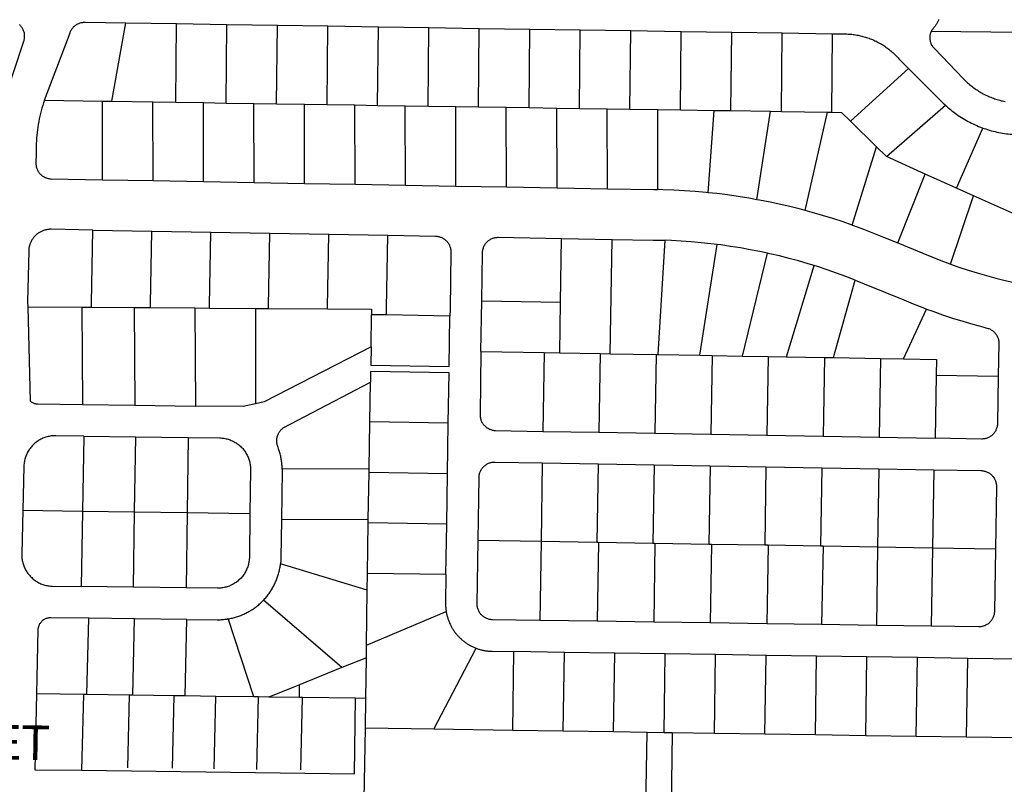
# Model space of a CAD drawing. Header units: feet. Extents: x 1348695 to 1391571, y 443146 to 661817.
# Tile 35 of 58: x 1369851 to 1371411, y 646790 to 648002. Entities that reach past the tile are written whole.
import ezdxf
from ezdxf.enums import TextEntityAlignment as Align

# ---------------------------------------------------------------- set-up
doc = ezdxf.new("R2010")
doc.units = ezdxf.units.FT
doc.header["$MEASUREMENT"] = 0
doc.layers.add('eatpar', color=32, linetype='Continuous')
doc.layers.add('MOT-PHASE 2', color=5, linetype='Continuous')
doc.styles.add('Slanted-Normal', font='font31.shx', dxfattribs={"height": 0.14})

msp = doc.modelspace()

# ---------------------------------------------------------------- linework, layer by layer
at = {"layer": 'eatpar'}
for p, q in [((1369996.5, 647872.375), (1370018.875, 647996.75)), ((1370018.875, 647996.75), (1370098.875, 647995.5)), ((1370097.75, 647870.8125), (1370098.875, 647995.5)), ((1370098.875, 647995.5), (1370178.875, 647994.25)), ((1370177.625, 647869.625), (1370178.875, 647994.25)), ((1370178.875, 647994.25), (1370258.875, 647993)), ((1370257.625, 647868.375), (1370258.875, 647993)), ((1370258.875, 647993), (1370338.875, 647991.75)), ((1370337.625, 647867.1875), (1370338.875, 647991.75)), ((1370338.875, 647991.75), (1370418.875, 647990.5)), ((1370417.625, 647865.9375), (1370418.875, 647990.5)), ((1370418.875, 647990.5), (1370498.875, 647989.25)), ((1370497.625, 647864.75), (1370498.875, 647989.25)), ((1370498.875, 647989.25), (1370578.875, 647988)), ((1370577.625, 647863.5625), (1370578.875, 647988)), ((1370578.875, 647988), (1370658.875, 647986.75)), ((1370657.625, 647862.3125), (1370658.875, 647986.75)), ((1370658.875, 647986.75), (1370738.875, 647985.5)), ((1370737.625, 647861.125), (1370738.875, 647985.5)), ((1370738.875, 647985.5), (1370818.875, 647984.3125)), ((1370817.625, 647859.875), (1370818.875, 647984.3125)), ((1370818.875, 647984.3125), (1370898.875, 647983.0625)), ((1370897.625, 647858.6875), (1370898.875, 647983.0625)), ((1370898.875, 647983.0625), (1370978.875, 647981.875)), ((1370977.625, 647857.5), (1370978.875, 647981.875)), ((1370978.875, 647981.875), (1371058.875, 647980.625)), ((1371057.625, 647856.25), (1371058.875, 647980.625)), ((1371058.875, 647980.625), (1371138.75, 647979.4375)), ((1371137.625, 647855.0625), (1371138.75, 647979.4375)), ((1371436.625, 647981.4375), (1371294.875, 647982.875)), ((1371166.875, 647840.8125), (1371259.125, 647924.1875)), ((1369889.625, 647874), (1369981.5, 647872.625)), ((1369981.5, 647872.625), (1369996.5, 647872.375)), ((1369981.875, 647748), (1369981.5, 647872.625)), ((1369996.5, 647872.375), (1370061.625, 647871.375)), ((1370061.625, 647871.375), (1370097.75, 647870.8125)), ((1370061.875, 647746.5625), (1370061.625, 647871.375)), ((1370097.75, 647870.8125), (1370141.625, 647870.1875)), ((1370141.625, 647870.1875), (1370177.625, 647869.625)), ((1370141.875, 647745.125), (1370141.625, 647870.1875)), ((1370177.625, 647869.625), (1370221.625, 647868.9375)), ((1370221.625, 647868.9375), (1370257.625, 647868.375)), ((1370221.875, 647743.6875), (1370221.625, 647868.9375)), ((1370257.625, 647868.375), (1370301.625, 647867.75)), ((1370301.625, 647867.75), (1370337.625, 647867.1875)), ((1370301.875, 647742.25), (1370301.625, 647867.75)), ((1370337.625, 647867.1875), (1370381.625, 647866.5)), ((1370381.625, 647866.5), (1370417.625, 647865.9375)), ((1370381.875, 647740.8125), (1370381.625, 647866.5)), ((1370417.625, 647865.9375), (1370461.625, 647865.3125)), ((1371224, 647784.875), (1371317.625, 647866)), ((1370461.625, 647865.3125), (1370497.625, 647864.75)), ((1370461.875, 647739.375), (1370461.625, 647865.3125)), ((1370497.625, 647864.75), (1370541.625, 647864.125)), ((1370541.625, 647864.125), (1370577.625, 647863.5625)), ((1370541.875, 647737.9375), (1370541.625, 647864.125)), ((1370577.625, 647863.5625), (1370621.625, 647862.875)), ((1370621.625, 647862.875), (1370657.625, 647862.3125)), ((1370621.875, 647736.5), (1370621.625, 647862.875)), ((1370657.625, 647862.3125), (1370701.625, 647861.6875)), ((1370701.625, 647861.6875), (1370737.625, 647861.125)), ((1370702, 647735.0625), (1370701.625, 647861.6875)), ((1370737.625, 647861.125), (1370781.625, 647860.4375)), ((1370781.625, 647860.4375), (1370817.625, 647859.875)), ((1370782, 647733.625), (1370781.625, 647860.4375)), ((1370817.625, 647859.875), (1370861.625, 647859.25)), ((1370861.625, 647859.25), (1370897.625, 647858.6875)), ((1370862, 647732.3125), (1370861.625, 647859.25)), ((1370897.625, 647858.6875), (1370951, 647857.875)), ((1370941.625, 647727.375), (1370951, 647857.875)), ((1370951, 647857.875), (1370977.625, 647857.5)), ((1370977.625, 647857.5), (1371040.25, 647856.5)), ((1371018.875, 647716.375), (1371040.25, 647856.5)), ((1371040.25, 647856.5), (1371057.625, 647856.25)), ((1371057.625, 647856.25), (1371130.75, 647855.1875)), ((1371095, 647699.3125), (1371130.75, 647855.1875)), ((1371130.75, 647855.1875), (1371137.625, 647855.0625)), ((1371208.25, 647800.3125), (1371166.875, 647840.8125)), ((1371335.125, 647734.75), (1371377, 647829.9375)), ((1371169.5, 647676.1875), (1371208.25, 647800.3125)), ((1371224, 647784.875), (1371208.25, 647800.3125)), ((1371285.625, 647757.0625), (1371224, 647784.875)), ((1371242, 647647.75), (1371285.625, 647757.0625)), ((1371335.125, 647734.75), (1371285.625, 647757.0625)), ((1369981.875, 647748), (1370061.875, 647746.5625)), ((1370061.875, 647746.5625), (1370141.875, 647745.125)), ((1370141.875, 647745.125), (1370221.875, 647743.6875)), ((1370221.875, 647743.6875), (1370301.875, 647742.25)), ((1370301.875, 647742.25), (1370381.875, 647740.8125)), ((1370381.875, 647740.8125), (1370461.875, 647739.375)), ((1370461.875, 647739.375), (1370541.875, 647737.9375)), ((1370541.875, 647737.9375), (1370621.875, 647736.5)), ((1370621.875, 647736.5), (1370702, 647735.0625)), ((1370702, 647735.0625), (1370782, 647733.625)), ((1371362.25, 647722.5), (1371335.125, 647734.75)), ((1371325.625, 647614.3125), (1371362.25, 647722.5)), ((1369966.375, 647668.25), (1370059.875, 647666.5625)), ((1370059.875, 647666.5625), (1370153.375, 647664.875)), ((1370153.375, 647664.875), (1370246.75, 647663.25)), ((1370246.75, 647663.25), (1370340.25, 647661.5625)), ((1370340.25, 647661.5625), (1370433.75, 647659.875)), ((1370707.75, 647553.6875), (1370709.25, 647654.9375)), ((1370709.25, 647654.9375), (1370789.25, 647653.5)), ((1370786.125, 647472.25), (1370789.25, 647653.5)), ((1370862.125, 647470.9375), (1370873.25, 647651.9375)), ((1370928.25, 647469.75), (1370955.75, 647645.3125)), ((1370995.75, 647468.5625), (1371035.5, 647631.4375)), ((1371065.75, 647467.3125), (1371109.25, 647611.9375)), ((1371140.25, 647466), (1371174.25, 647589)), ((1370581.5, 647475.875), (1370582.75, 647555.875)), ((1370582.75, 647555.875), (1370707.75, 647553.6875)), ((1370706.5, 647473.6875), (1370707.75, 647553.6875)), ((1369863.25, 647546.625), (1369948.75, 647546)), ((1369948.75, 647546), (1369964.375, 647545.875)), ((1369948.75, 647546), (1369950.25, 647391.5625)), ((1369964.375, 647545.875), (1370032, 647545.375)), ((1370032, 647545.375), (1370058, 647545.1875)), ((1370032, 647545.375), (1370033.125, 647390.5)), ((1370058, 647545.1875), (1370128.25, 647544.6875)), ((1370128.25, 647544.6875), (1370151.5, 647544.5)), ((1370128.25, 647544.6875), (1370129.125, 647389.25)), ((1370151.5, 647544.5), (1370224.375, 647543.9375)), ((1370224.375, 647543.9375), (1370224.125, 647392.625)), ((1370224.375, 647543.9375), (1370245, 647543.8125)), ((1370245, 647543.8125), (1370338.5, 647543.125)), ((1371251.125, 647464.0625), (1371287.625, 647543.0625)), ((1370407.25, 647483.25), (1370408, 647533.9375)), ((1370431.875, 647533.5625), (1370408, 647533.9375)), ((1370532.375, 647531.9375), (1370431.875, 647533.5625)), ((1370581.5, 647475.875), (1370681.5, 647474.125)), ((1370681.5, 647474.125), (1370679.5, 647349.125)), ((1370681.5, 647474.125), (1370706.5, 647473.6875)), ((1370706.5, 647473.6875), (1370770.375, 647472.5625)), ((1370770.375, 647472.5625), (1370768.25, 647347.625)), ((1370770.375, 647472.5625), (1370786.125, 647472.25)), ((1370786.125, 647472.25), (1370859.125, 647471)), ((1370859.125, 647471), (1370857.125, 647346.0625)), ((1370859.125, 647471), (1370862.125, 647470.9375)), ((1370862.125, 647470.9375), (1370928.25, 647469.75)), ((1370928.25, 647469.75), (1370948, 647469.375)), ((1370948, 647469.375), (1370946, 647344.5)), ((1370948, 647469.375), (1370995.75, 647468.5625)), ((1370995.75, 647468.5625), (1371036.75, 647467.8125)), ((1371036.75, 647467.8125), (1371034.75, 647342.9375)), ((1371036.75, 647467.8125), (1371065.75, 647467.3125)), ((1371065.75, 647467.3125), (1371125.625, 647466.25)), ((1371125.625, 647466.25), (1371123.625, 647341.3125)), ((1371125.625, 647466.25), (1371140.25, 647466)), ((1371140.25, 647466), (1371214.375, 647464.6875)), ((1371214.375, 647464.6875), (1371212.375, 647339.75)), ((1371214.375, 647464.6875), (1371251.125, 647464.0625)), ((1371302.875, 647438.1875), (1371301.25, 647338.1875)), ((1371302.875, 647438.1875), (1371401.25, 647436.4375)), ((1370405.375, 647363.9375), (1370406.375, 647427.125)), ((1369950.25, 647391.5625), (1370033.125, 647390.5)), ((1370033.125, 647390.5), (1370129.125, 647389.25)), ((1370404.25, 647289.5625), (1370405.375, 647363.9375)), ((1370529.75, 647361.9375), (1370405.375, 647363.9375)), ((1370528.5, 647281.9375), (1370529.75, 647361.9375)), ((1369952.375, 647341.5625), (1369950.25, 647222.6875)), ((1369952.375, 647341.5625), (1370033.875, 647340.5)), ((1370033.875, 647340.5), (1370032, 647221.5)), ((1370033.875, 647340.5), (1370117.375, 647339.375)), ((1370117.375, 647339.375), (1370115.75, 647220.3125)), ((1370679.5, 647349.125), (1370768.25, 647347.625)), ((1370768.25, 647347.625), (1370857.125, 647346.0625)), ((1370857.125, 647346.0625), (1370946, 647344.5)), ((1370946, 647344.5), (1371034.75, 647342.9375)), ((1371034.75, 647342.9375), (1371123.625, 647341.3125)), ((1371123.625, 647341.3125), (1371212.375, 647339.75)), ((1371212.375, 647339.75), (1371301.25, 647338.1875)), ((1370404.25, 647289.5625), (1370266.375, 647289.0625)), ((1370404.125, 647283.9375), (1370404.25, 647289.5625)), ((1370678.625, 647299.1875), (1370676.625, 647174.25)), ((1370678.625, 647299.1875), (1370767.25, 647297.625)), ((1370767.25, 647297.625), (1370765.25, 647172.8125)), ((1370767.25, 647297.625), (1370855.875, 647296.0625)), ((1370855.875, 647296.0625), (1370853.875, 647171.375)), ((1370855.875, 647296.0625), (1370944.5, 647294.5)), ((1370944.5, 647294.5), (1370942.5, 647169.9375)), ((1370944.5, 647294.5), (1371033.125, 647292.9375)), ((1371033.125, 647292.9375), (1371031.125, 647168.5)), ((1371033.125, 647292.9375), (1371121.75, 647291.375)), ((1371121.75, 647291.375), (1371119.75, 647167.0625)), ((1371121.75, 647291.375), (1371211.75, 647289.75)), ((1371211.75, 647289.75), (1371209.75, 647165.625)), ((1371211.75, 647289.75), (1371299, 647288.1875)), ((1371299, 647288.1875), (1371297, 647164.1875)), ((1370403, 647209.5625), (1370404.125, 647283.9375)), ((1370528.5, 647281.9375), (1370404.125, 647283.9375)), ((1370527.25, 647201.9375), (1370528.5, 647281.9375)), ((1369855.375, 647224), (1369950.25, 647222.6875)), ((1369950.25, 647222.6875), (1369948.125, 647103)), ((1369950.25, 647222.6875), (1370032, 647221.5)), ((1370032, 647221.5), (1370030.125, 647102.0625)), ((1370032, 647221.5), (1370115.75, 647220.3125)), ((1370115.75, 647220.3125), (1370114.125, 647101.0625)), ((1370115.75, 647220.3125), (1370215.375, 647218.9375)), ((1370403, 647209.5625), (1370265.25, 647208.75)), ((1370401.75, 647124), (1370402.875, 647203.9375)), ((1370402.875, 647203.9375), (1370403, 647209.5625)), ((1370527.25, 647201.9375), (1370402.875, 647203.9375)), ((1370526, 647121.9375), (1370527.25, 647201.9375)), ((1370676.625, 647174.25), (1370576.875, 647175.875)), ((1370676.625, 647174.25), (1370674.625, 647049.3125)), ((1370765.25, 647172.8125), (1370676.625, 647174.25)), ((1370767.625, 647172.75), (1370765.25, 647172.8125)), ((1370767.625, 647172.75), (1370765.5, 647047.9375)), ((1370853.875, 647171.375), (1370767.625, 647172.75)), ((1370857.25, 647171.3125), (1370853.875, 647171.375)), ((1370857.25, 647171.3125), (1370855.25, 647046.625)), ((1370942.5, 647169.9375), (1370857.25, 647171.3125)), ((1370947, 647169.875), (1370942.5, 647169.9375)), ((1370947, 647169.875), (1370944.875, 647045.3125)), ((1371031.125, 647168.5), (1370947, 647169.875)), ((1371036.625, 647168.4375), (1371031.125, 647168.5)), ((1371036.625, 647168.4375), (1371034.625, 647044)), ((1371119.75, 647167.0625), (1371036.625, 647168.4375)), ((1371123.5, 647167), (1371119.75, 647167.0625)), ((1371123.5, 647167), (1371121.375, 647042.75)), ((1371209.75, 647165.625), (1371123.5, 647167)), ((1371209.75, 647165.625), (1371208.25, 647041.4375)), ((1371297, 647164.1875), (1371209.75, 647165.625)), ((1371297, 647164.1875), (1371295, 647040.1875)), ((1371396.75, 647162.5625), (1371297, 647164.1875)), ((1370401.375, 647097.25), (1370263.875, 647138.875)), ((1370401.375, 647097.25), (1370401.75, 647124)), ((1370526, 647121.9375), (1370401.75, 647124)), ((1370030.125, 647102.0625), (1369948.125, 647103)), ((1370114.125, 647101.0625), (1370030.125, 647102.0625)), ((1370400.125, 647010.3125), (1370401.375, 647097.25)), ((1370361.125, 646974.5625), (1370236.875, 647081.4375)), ((1370400.125, 647010.3125), (1370526.375, 647063.5625)), ((1369957, 646931.9375), (1369959.875, 647052.875)), ((1370032.625, 647052), (1369959.875, 647052.875)), ((1370029.75, 646930.875), (1370032.625, 647052)), ((1370115.625, 647051.0625), (1370032.625, 647052)), ((1370112.75, 646929.6875), (1370115.625, 647051.0625)), ((1370221.625, 646928.125), (1370180.625, 647052.375)), ((1370765.5, 647047.9375), (1370674.625, 647049.3125)), ((1370855.25, 647046.625), (1370765.5, 647047.9375)), ((1370944.875, 647045.3125), (1370855.25, 647046.625)), ((1371034.625, 647044), (1370944.875, 647045.3125)), ((1371121.375, 647042.75), (1371034.625, 647044)), ((1371208.25, 647041.4375), (1371121.375, 647042.75)), ((1371295, 647040.1875), (1371208.25, 647041.4375)), ((1370399.875, 646989.8125), (1370400.125, 647010.3125)), ((1370507, 646876.8125), (1370573.625, 647005.375)), ((1370631.875, 646874.9375), (1370633.625, 646999.9375)), ((1370713.625, 646998.75), (1370633.625, 646999.9375)), ((1370711.75, 646873.75), (1370713.625, 646998.75)), ((1370793.5, 646997.5625), (1370713.625, 646998.75)), ((1370791.625, 646872.5625), (1370793.5, 646997.5625)), ((1370873.5, 646996.375), (1370793.5, 646997.5625)), ((1370871.625, 646871.375), (1370873.5, 646996.375)), ((1370953.375, 646995.1875), (1370873.5, 646996.375)), ((1370951.5, 646870.1875), (1370953.375, 646995.1875)), ((1371033.25, 646994), (1370953.375, 646995.1875)), ((1371031.375, 646869), (1371033.25, 646994)), ((1371113.25, 646992.8125), (1371033.25, 646994)), ((1371111.375, 646867.8125), (1371113.25, 646992.8125)), ((1371193.125, 646991.625), (1371113.25, 646992.8125)), ((1370399.875, 646989.8125), (1370361.125, 646974.5625)), ((1370398.875, 646925.6875), (1370399.875, 646989.8125)), ((1371191.25, 646866.625), (1371193.125, 646991.625)), ((1371273, 646990.4375), (1371193.125, 646991.625)), ((1371271.25, 646865.4375), (1371273, 646990.4375)), ((1371353, 646989.25), (1371273, 646990.4375)), ((1371351.125, 646864.25), (1371353, 646989.25)), ((1371432.875, 646988.0625), (1371353, 646989.25)), ((1370361.125, 646974.5625), (1370293.75, 646947.3125)), ((1370293.75, 646947.3125), (1370245.5, 646927.8125)), ((1370293.75, 646927.125), (1370293.75, 646947.3125)), ((1369952, 646932), (1369877.25, 646933.0625)), ((1369949.125, 646811.75), (1369952, 646932)), ((1369957, 646931.9375), (1369952, 646932)), ((1370024.75, 646930.9375), (1369957, 646931.9375)), ((1370022, 646815.8125), (1370024.75, 646930.9375)), ((1370029.75, 646930.875), (1370024.75, 646930.9375)), ((1370095.5, 646929.9375), (1370029.75, 646930.875)), ((1370092.75, 646814.9375), (1370095.5, 646929.9375)), ((1370112.75, 646929.6875), (1370095.5, 646929.9375)), ((1370161.375, 646929), (1370112.75, 646929.6875)), ((1370158.625, 646814.125), (1370161.375, 646929)), ((1370221.625, 646928.125), (1370161.375, 646929)), ((1370229, 646928), (1370221.625, 646928.125)), ((1370226.25, 646813.3125), (1370229, 646928)), ((1370245.5, 646927.8125), (1370229, 646928)), ((1370293.75, 646927.125), (1370245.5, 646927.8125)), ((1370298.75, 646927.0625), (1370293.75, 646927.125)), ((1370296.125, 646812.4375), (1370298.75, 646927.0625)), ((1370382.875, 646925.875), (1370298.75, 646927.0625)), ((1370398.875, 646925.6875), (1370382.875, 646925.875)), ((1370398.25, 646878.4375), (1370398.875, 646925.6875)), ((1370396.625, 646766.125), (1370398.25, 646878.4375)), ((1370507, 646876.8125), (1370398.25, 646878.4375)), ((1370631.875, 646874.9375), (1370507, 646876.8125)), ((1370711.75, 646873.75), (1370631.875, 646874.9375)), ((1370791.625, 646872.5625), (1370711.75, 646873.75)), ((1370844.625, 646871.75), (1370791.625, 646872.5625)), ((1370839.75, 646519.125), (1370844.625, 646871.75)), ((1370871.625, 646871.375), (1370844.625, 646871.75)), ((1370884.625, 646871.1875), (1370871.625, 646871.375)), ((1370951.5, 646870.1875), (1370884.625, 646871.1875)), ((1371031.375, 646869), (1370951.5, 646870.1875)), ((1371111.375, 646867.8125), (1371031.375, 646869)), ((1371191.25, 646866.625), (1371111.375, 646867.8125)), ((1371271.25, 646865.4375), (1371191.25, 646866.625)), ((1371351.125, 646864.25), (1371271.25, 646865.4375)), ((1371431, 646863.0625), (1371351.125, 646864.25))]:
    msp.add_line(p, q, dxfattribs=at)
for points in [[(1369826, 647873.25), (1369857.125, 647967.5625), (1369857.5, 647968.8125), (1369857.75, 647970.0625), (1369858, 647971.375), (1369858.25, 647972.625), (1369858.375, 647973.9375), (1369858.375, 647975.25), (1369858.375, 647976.5625), (1369858.25, 647977.875), (1369858.125, 647979.1875), (1369857.875, 647980.4375), (1369857.5, 647981.75), (1369857.125, 647983), (1369856.75, 647984.25), (1369856.25, 647985.4375), (1369855.75, 647986.625), (1369855.125, 647987.8125), (1369854.375, 647988.875), (1369853.625, 647990), (1369852.875, 647991), (1369852, 647992), (1369851.125, 647993), (1369850.125, 647993.875)], [(1369889.625, 647874), (1369930.25, 647980.8125), (1369930.625, 647982.0625), (1369931.25, 647983.25), (1369931.75, 647984.4375), (1369932.375, 647985.5625), (1369933.125, 647986.6875), (1369933.875, 647987.75), (1369934.75, 647988.8125), (1369935.5, 647989.75), (1369936.5, 647990.6875), (1369937.375, 647991.5625), (1369938.5, 647992.4375), (1369939.5, 647993.1875), (1369940.625, 647993.9375), (1369941.75, 647994.5625), (1369942.875, 647995.1875), (1369944, 647995.75), (1369945.25, 647996.25), (1369946.5, 647996.625), (1369947.75, 647997), (1369949, 647997.25), (1369950.375, 647997.5), (1369951.625, 647997.625), (1369953, 647997.75), (1369954.25, 647997.75), (1370018.875, 647996.75)], [(1371307.25, 648002.125), (1371306.75, 648001.0625), (1371306.25, 647999.9375), (1371305.625, 647998.875), (1371305, 647997.8125), (1371304.5, 647996.8125), (1371303.875, 647995.75), (1371303.25, 647994.75), (1371302.5, 647993.6875), (1371301.875, 647992.6875), (1371301.125, 647991.6875), (1371300.5, 647990.75), (1371299.75, 647989.75), (1371299, 647988.8125), (1371298.25, 647987.875), (1371297.5, 647986.9375), (1371296.625, 647986.0625), (1371296, 647985.0625), (1371295.375, 647984), (1371294.875, 647982.875)], [(1371138.75, 647979.4375), (1371158.875, 647979.125), (1371161.125, 647979.125), (1371163.125, 647979), (1371165.125, 647978.875), (1371167.125, 647978.75), (1371169.125, 647978.5625), (1371171.125, 647978.3125), (1371173.125, 647978.0625), (1371175.125, 647977.75), (1371177.125, 647977.4375), (1371179.125, 647977.0625), (1371181, 647976.6875), (1371183, 647976.25), (1371185, 647975.75), (1371186.875, 647975.25), (1371188.875, 647974.75), (1371190.75, 647974.1875), (1371192.625, 647973.5625), (1371194.625, 647972.9375), (1371196.5, 647972.25), (1371198.375, 647971.5625), (1371200.25, 647970.8125), (1371202.125, 647970.0625), (1371203.875, 647969.25), (1371205.75, 647968.375), (1371207.5, 647967.5625), (1371209.375, 647966.625), (1371211.125, 647965.6875), (1371212.875, 647964.75), (1371214.625, 647963.75), (1371216.375, 647962.75), (1371218.125, 647961.6875), (1371219.75, 647960.625), (1371221.5, 647959.5), (1371223.125, 647958.375), (1371224.75, 647957.1875), (1371226.375, 647956), (1371228, 647954.8125), (1371229.5, 647953.5625), (1371231, 647952.25), (1371232.625, 647950.9375), (1371234.125, 647949.625), (1371235.625, 647948.25), (1371237, 647946.875), (1371238.5, 647945.5), (1371239.875, 647944.0625), (1371241.25, 647942.625), (1371242.625, 647941.125), (1371243.875, 647939.625), (1371245.25, 647938.0625), (1371259.125, 647924.1875)], [(1371294.875, 647982.875), (1371294.375, 647981.75), (1371293.875, 647980.5625), (1371293.5, 647979.4375), (1371293.25, 647978.25), (1371293, 647977), (1371292.875, 647975.8125), (1371292.75, 647974.5625), (1371292.625, 647973.375), (1371292.75, 647972.125), (1371292.75, 647970.9375), (1371292.875, 647969.6875), (1371293.125, 647968.5), (1371293.375, 647967.25), (1371293.75, 647966.125), (1371294.125, 647964.9375), (1371294.625, 647963.8125), (1371295.125, 647962.6875), (1371295.625, 647961.5625), (1371296.25, 647960.5625), (1371297, 647959.5), (1371297.75, 647958.5625), (1371298.5, 647957.5625), (1371300.25, 647955.8125), (1371346.25, 647907.8125), (1371347.875, 647906.3125), (1371349.375, 647904.75), (1371351, 647903.25), (1371352.625, 647901.8125), (1371354.25, 647900.3125), (1371355.875, 647898.9375), (1371357.625, 647897.5625), (1371359.25, 647896.1875), (1371361, 647894.8125), (1371362.75, 647893.5625), (1371364.5, 647892.25), (1371366.375, 647891.0625), (1371368.125, 647889.8125), (1371370, 647888.625), (1371371.875, 647887.5), (1371373.75, 647886.375), (1371375.625, 647885.3125), (1371377.5, 647884.25), (1371379.5, 647883.25), (1371381.375, 647882.3125), (1371383.375, 647881.375), (1371385.375, 647880.4375), (1371387.375, 647879.5625), (1371389.375, 647878.75), (1371391.375, 647877.9375), (1371393.5, 647877.1875), (1371395.5, 647876.4375), (1371397.625, 647875.75), (1371399.625, 647875.0625), (1371401.75, 647874.4375), (1371403.875, 647873.875), (1371406, 647873.3125), (1371408.125, 647872.8125), (1371410.25, 647872.3125), (1371412.375, 647871.875)], [(1371259.125, 647924.1875), (1371309.875, 647873.625), (1371312, 647871.4375), (1371314.125, 647869.3125), (1371316.375, 647867.1875), (1371317.625, 647866)], [(1369889.625, 647874), (1369888.25, 647869.8125), (1369887, 647865.625), (1369885.75, 647861.4375), (1369884.625, 647857.1875), (1369883.5, 647852.9375), (1369882.5, 647848.6875), (1369881.625, 647844.375), (1369880.75, 647840.125), (1369880, 647835.8125), (1369879.375, 647831.4375), (1369878.75, 647827.125), (1369878.25, 647822.75), (1369877.75, 647818.4375), (1369877.375, 647814.0625), (1369877, 647809.6875), (1369876.75, 647805.3125), (1369876.625, 647800.9375), (1369876.625, 647796.5625), (1369876.5, 647792.1875), (1369876.625, 647789.1875), (1369876.125, 647774.875), (1369876.125, 647773.5625), (1369876.25, 647772.25), (1369876.375, 647770.9375), (1369876.625, 647769.625), (1369876.875, 647768.375), (1369877.25, 647767.125), (1369877.625, 647765.875), (1369878.125, 647764.625), (1369878.625, 647763.4375), (1369879.25, 647762.3125), (1369880, 647761.1875), (1369880.625, 647760.0625), (1369881.5, 647759), (1369882.25, 647758), (1369883.125, 647757.0625), (1369884.125, 647756.125), (1369885.125, 647755.25), (1369886.125, 647754.4375), (1369887.125, 647753.6875), (1369888.25, 647753), (1369889.375, 647752.375), (1369890.625, 647751.75), (1369891.75, 647751.25), (1369893, 647750.8125), (1369894.25, 647750.375), (1369895.5, 647750.0625), (1369896.875, 647749.8125), (1369898.125, 647749.625), (1369899.375, 647749.5), (1369900.625, 647749.4375), (1369981.875, 647748)], [(1371317.625, 647866), (1371318.625, 647865.125), (1371320.875, 647863.0625), (1371323.25, 647861.0625), (1371325.5, 647859.125), (1371327.875, 647857.25), (1371330.375, 647855.375), (1371332.75, 647853.5), (1371335.25, 647851.75), (1371337.75, 647850), (1371340.25, 647848.3125), (1371342.875, 647846.625), (1371345.5, 647845), (1371348.125, 647843.4375), (1371350.75, 647841.9375), (1371353.375, 647840.5), (1371356.125, 647839.0625), (1371358.875, 647837.6875), (1371361.625, 647836.375), (1371364.375, 647835.0625), (1371367.125, 647833.8125), (1371370, 647832.625), (1371372.875, 647831.5), (1371375.625, 647830.4375), (1371377, 647829.9375)], [(1371137.625, 647855.0625), (1371152.625, 647854.8125), (1371166.875, 647840.8125)], [(1371377, 647829.9375), (1371378.5, 647829.375), (1371381.375, 647828.4375), (1371384.375, 647827.5), (1371387.25, 647826.625), (1371390.25, 647825.75), (1371393.125, 647825), (1371396.125, 647824.25), (1371399.125, 647823.5625), (1371402.125, 647822.9375), (1371405.125, 647822.375), (1371408.125, 647821.875), (1371411.125, 647821.375), (1371414.125, 647821), (1371417.125, 647820.625), (1371420.25, 647820.3125), (1371423.25, 647820.0625), (1371426.25, 647819.875), (1371429.375, 647819.6875), (1371432.375, 647819.625), (1371433.875, 647819.5625), (1371447.125, 647819.375)], [(1370782, 647733.625), (1370855.625, 647732.3125), (1370862, 647732.3125)], [(1370941.625, 647727.375), (1370938.125, 647727.75), (1370921, 647729.3125), (1370904, 647730.5625), (1370886.875, 647731.5), (1370869.75, 647732.125), (1370862, 647732.3125)], [(1371018.875, 647716.375), (1371006.125, 647718.6875), (1370989.125, 647721.375), (1370972.125, 647723.8125), (1370955.125, 647725.9375), (1370941.625, 647727.375)], [(1371095, 647699.3125), (1371089.875, 647700.6875), (1371073.25, 647704.875), (1371056.5, 647708.75), (1371039.75, 647712.375), (1371023, 647715.6875), (1371018.875, 647716.375)], [(1371443.75, 647694.4375), (1371423.75, 647694.75), (1371362.25, 647722.5)], [(1371169.5, 647676.1875), (1371155.5, 647681.0625), (1371139.25, 647686.4375), (1371122.875, 647691.4375), (1371106.375, 647696.25), (1371095, 647699.3125)], [(1369966.375, 647668.25), (1369900.5, 647669.4375), (1369899.25, 647669.4375), (1369898, 647669.375), (1369896.875, 647669.3125), (1369895.625, 647669.1875), (1369894.375, 647669), (1369893.25, 647668.8125), (1369892, 647668.5625), (1369890.875, 647668.25), (1369889.625, 647667.9375), (1369888.5, 647667.5625), (1369887.375, 647667.125), (1369886.25, 647666.6875), (1369885.125, 647666.1875), (1369884, 647665.625), (1369882.875, 647665.0625), (1369881.875, 647664.4375), (1369880.875, 647663.8125), (1369879.875, 647663.125), (1369878.875, 647662.375), (1369877.875, 647661.625), (1369876.875, 647660.875), (1369876, 647660.0625), (1369875.125, 647659.1875), (1369874.25, 647658.3125), (1369873.5, 647657.4375), (1369872.625, 647656.5), (1369871.875, 647655.5), (1369871.25, 647654.5), (1369870.5, 647653.5), (1369869.875, 647652.5), (1369869.25, 647651.4375), (1369868.75, 647650.3125), (1369868.125, 647649.25), (1369867.625, 647648.125), (1369867.25, 647647), (1369866.75, 647645.875), (1369866.375, 647644.6875), (1369866.125, 647643.5), (1369865.75, 647642.3125), (1369865.5, 647641.125), (1369865.25, 647639.9375), (1369865.125, 647638.75), (1369865, 647637.5), (1369864.875, 647636.3125), (1369864.875, 647635.25), (1369863, 647554.5), (1369863.25, 647546.625)], [(1369964.375, 647545.875), (1369964.5, 647552.6875), (1369966.375, 647668.25)], [(1370058, 647545.1875), (1370058, 647551), (1370059.875, 647666.5625)], [(1370151.5, 647544.5), (1370151.5, 647549.375), (1370153.375, 647664.875)], [(1370245, 647543.8125), (1370245, 647547.6875), (1370246.75, 647663.25)], [(1371169.5, 647676.1875), (1371171.75, 647675.4375), (1371187.75, 647669.5625), (1371203.75, 647663.375), (1371219.625, 647656.9375), (1371242, 647647.75)], [(1370338.5, 647543.125), (1370338.5, 647546), (1370340.25, 647661.5625)], [(1370431.875, 647533.5625), (1370432, 647544.3125), (1370433.75, 647659.875)], [(1370433.75, 647659.875), (1370509.375, 647658.5625), (1370510.625, 647658.5), (1370511.875, 647658.375), (1370513.125, 647658.1875), (1370514.5, 647657.9375), (1370515.75, 647657.625), (1370517, 647657.1875), (1370518.25, 647656.75), (1370519.375, 647656.25), (1370520.625, 647655.6875), (1370521.75, 647655), (1370522.875, 647654.3125), (1370523.875, 647653.5625), (1370524.875, 647652.75), (1370525.875, 647651.875), (1370526.875, 647650.9375), (1370527.75, 647650), (1370528.5, 647649), (1370529.375, 647647.9375), (1370530, 647646.875), (1370530.75, 647645.75), (1370531.375, 647644.5625), (1370531.875, 647643.375), (1370532.375, 647642.1875), (1370532.75, 647640.9375), (1370533.125, 647639.6875), (1370533.375, 647638.375), (1370533.625, 647637.0625), (1370533.75, 647635.8125), (1370533.875, 647634.5), (1370533.875, 647633.1875), (1370532.5, 647542.5625), (1370532.375, 647531.9375)], [(1370582.75, 647555.875), (1370583.875, 647632.1875), (1370583.875, 647633.5), (1370584.125, 647634.8125), (1370584.25, 647636.125), (1370584.5, 647637.375), (1370584.875, 647638.625), (1370585.25, 647639.875), (1370585.75, 647641.125), (1370586.25, 647642.3125), (1370586.75, 647643.5), (1370587.5, 647644.625), (1370588.125, 647645.75), (1370588.875, 647646.8125), (1370589.75, 647647.8125), (1370590.625, 647648.8125), (1370591.5, 647649.75), (1370592.5, 647650.625), (1370593.5, 647651.4375), (1370594.5, 647652.25), (1370595.625, 647652.9375), (1370596.75, 647653.625), (1370597.875, 647654.25), (1370599.125, 647654.75), (1370600.375, 647655.25), (1370601.625, 647655.6875), (1370602.875, 647656), (1370604.125, 647656.3125), (1370605.375, 647656.5), (1370606.75, 647656.625), (1370608, 647656.75), (1370609.375, 647656.75), (1370709.25, 647654.9375)], [(1370789.25, 647653.5), (1370854.25, 647652.375), (1370867.5, 647652.125), (1370873.25, 647651.9375)], [(1370955.75, 647645.3125), (1370946, 647646.5), (1370930.25, 647648.1875), (1370914.625, 647649.5625), (1370898.875, 647650.6875), (1370883.25, 647651.5625), (1370873.25, 647651.9375)], [(1371242, 647647.75), (1371281.875, 647631.5), (1371296, 647625.5625), (1371310.25, 647620), (1371324.5, 647614.6875), (1371325.625, 647614.3125)], [(1371035.5, 647631.4375), (1371023.625, 647634), (1371008.25, 647637.0625), (1370992.75, 647639.8125), (1370977.125, 647642.3125), (1370961.625, 647644.5625), (1370955.75, 647645.3125)], [(1371109.25, 647611.9375), (1371100, 647614.8125), (1371084.875, 647619.1875), (1371069.625, 647623.3125), (1371054.375, 647627.125), (1371039, 647630.6875), (1371035.5, 647631.4375)], [(1371174.25, 647589), (1371159.625, 647594.6875), (1371144.875, 647600.125), (1371130, 647605.25), (1371115, 647610.1875), (1371109.25, 647611.9375)], [(1371325.625, 647614.3125), (1371338.875, 647609.625), (1371353.375, 647604.875), (1371368, 647600.3125), (1371382.625, 647596), (1371397.375, 647592), (1371412.125, 647588.1875), (1371424.125, 647585.375)], [(1371174.25, 647589), (1371188.875, 647583.0625), (1371251.625, 647557.4375), (1371266.25, 647551.3125), (1371281.75, 647545.25), (1371287.625, 647543.0625)], [(1369863.25, 647546.625), (1369866.875, 647397.125), (1369868, 647396.25), (1369868.875, 647395.6875), (1369869.875, 647395.125), (1369870.75, 647394.625), (1369871.75, 647394.1875), (1369873, 647393.6875), (1369874, 647393.375), (1369875, 647393.0625), (1369876, 647392.875), (1369877, 647392.6875), (1369878.125, 647392.5625), (1369879.125, 647392.5), (1369950.25, 647391.5625)], [(1370338.5, 647543.125), (1370408.125, 647542.625), (1370408, 647533.9375)], [(1371287.625, 647543.0625), (1371297.375, 647539.4375), (1371313.125, 647533.9375), (1371328.875, 647528.6875), (1371344.875, 647523.75), (1371360.75, 647519.0625), (1371376.875, 647514.625), (1371383.375, 647512.9375), (1371385.25, 647512.375), (1371386.5, 647511.9375), (1371387.625, 647511.4375), (1371388.875, 647510.8125), (1371390, 647510.1875), (1371391.125, 647509.5), (1371392.125, 647508.75), (1371393.125, 647507.9375), (1371394.125, 647507.0625), (1371395.125, 647506.125), (1371396, 647505.1875), (1371396.75, 647504.1875), (1371397.625, 647503.125), (1371398.25, 647502), (1371399, 647500.875), (1371399.625, 647499.75), (1371400.125, 647498.5625), (1371400.625, 647497.3125), (1371401, 647496.0625), (1371401.375, 647494.8125), (1371401.625, 647493.5625), (1371401.875, 647492.25), (1371402, 647490.9375), (1371402.125, 647489.625), (1371402.125, 647488.3125), (1371401.25, 647436.4375)], [(1370407.25, 647483.25), (1370406.75, 647453.9375), (1370531.125, 647451.9375), (1370532.375, 647531.9375)], [(1370407.25, 647483.25), (1370237.75, 647395.6875), (1370224.125, 647392.625)], [(1370581.5, 647475.875), (1370580, 647375.875), (1370580, 647374.5625), (1370580.125, 647373.25), (1370580.25, 647372), (1370580.5, 647370.6875), (1370580.75, 647369.375), (1370581.125, 647368.125), (1370581.5, 647366.875), (1370582, 647365.6875), (1370582.5, 647364.5), (1370583.125, 647363.3125), (1370583.875, 647362.1875), (1370584.5, 647361.125), (1370585.375, 647360.0625), (1370586.125, 647359.0625), (1370587, 647358.125), (1370588, 647357.1875), (1370589, 647356.3125), (1370590, 647355.5), (1370591, 647354.75), (1370592.125, 647354.0625), (1370593.25, 647353.375), (1370594.5, 647352.8125), (1370595.625, 647352.3125), (1370596.875, 647351.875), (1370598.125, 647351.4375), (1370599.375, 647351.125), (1370600.75, 647350.875), (1370602, 647350.6875), (1370603.25, 647350.5625), (1370604.5, 647350.5), (1370679.5, 647349.125)], [(1371251.125, 647464.0625), (1371303.25, 647463.1875), (1371302.875, 647438.1875)], [(1370529.75, 647361.9375), (1370531, 647441.9375), (1370406.625, 647443.9375), (1370406.375, 647427.125)], [(1371401.25, 647436.4375), (1371400, 647361.4375), (1371400, 647360.125), (1371399.875, 647358.8125), (1371399.625, 647357.5), (1371399.375, 647356.25), (1371399, 647355), (1371398.625, 647353.75), (1371398.125, 647352.5), (1371397.625, 647351.3125), (1371397.125, 647350.125), (1371396.375, 647349), (1371395.75, 647347.875), (1371395, 647346.8125), (1371394.125, 647345.8125), (1371393.25, 647344.8125), (1371392.375, 647343.875), (1371391.375, 647343), (1371390.375, 647342.1875), (1371389.375, 647341.375), (1371388.25, 647340.6875), (1371387.125, 647340), (1371386, 647339.375), (1371384.75, 647338.875), (1371383.5, 647338.375), (1371382.25, 647337.9375), (1371381, 647337.625), (1371379.75, 647337.3125), (1371378.5, 647337.125), (1371377.125, 647337), (1371375.875, 647336.875), (1371374.625, 647336.875), (1371301.25, 647338.1875)], [(1370266.375, 647289.0625), (1370266.375, 647290.8125), (1370266.25, 647292.5625), (1370266.25, 647294.3125), (1370266.125, 647296.0625), (1370266, 647297.8125), (1370265.75, 647299.5), (1370265.625, 647301.25), (1370265.375, 647303), (1370265.125, 647304.6875), (1370264.75, 647306.4375), (1370264.5, 647308.125), (1370264.125, 647309.875), (1370263.75, 647311.5625), (1370263.375, 647313.25), (1370262.875, 647314.9375), (1370262.375, 647316.625), (1370261.875, 647318.3125), (1370261.375, 647319.9375), (1370260.875, 647321.625), (1370260.25, 647323.25), (1370259.625, 647325.25), (1370259.125, 647326.4375), (1370258.75, 647327.6875), (1370258.5, 647329), (1370258.25, 647330.25), (1370258, 647331.5625), (1370257.875, 647332.875), (1370257.875, 647334.1875), (1370257.875, 647335.5), (1370258, 647336.8125), (1370258.125, 647338.0625), (1370258.375, 647339.375), (1370258.75, 647340.625), (1370259, 647341.9375), (1370259.5, 647343.125), (1370260, 647344.375), (1370260.5, 647345.5625), (1370261.125, 647346.6875), (1370261.875, 647347.8125), (1370262.625, 647348.875), (1370263.375, 647349.9375), (1370264.25, 647350.9375), (1370265.125, 647351.875), (1370266, 647352.8125), (1370267, 647353.6875), (1370268, 647354.5), (1370406.375, 647427.125)], [(1370224.125, 647392.625), (1370204.875, 647388.3125), (1370129.125, 647389.25)], [(1369952.375, 647341.5625), (1369907.625, 647342.125), (1369905.875, 647342.125), (1369904.125, 647342.0625), (1369902.375, 647341.9375), (1369900.625, 647341.75), (1369899, 647341.5), (1369897.25, 647341.1875), (1369895.5, 647340.8125), (1369893.875, 647340.375), (1369892.125, 647339.875), (1369890.5, 647339.3125), (1369888.875, 647338.75), (1369887.25, 647338.0625), (1369885.625, 647337.375), (1369884.125, 647336.5625), (1369882.625, 647335.75), (1369881, 647334.875), (1369879.625, 647333.9375), (1369878.125, 647332.9375), (1369876.75, 647331.9375), (1369875.375, 647330.8125), (1369874, 647329.6875), (1369872.75, 647328.5625), (1369871.5, 647327.3125), (1369870.25, 647326.0625), (1369869.125, 647324.75), (1369868, 647323.4375), (1369866.875, 647322.0625), (1369865.875, 647320.625), (1369865, 647319.1875), (1369864, 647317.6875), (1369863.125, 647316.1875), (1369862.375, 647314.625), (1369861.625, 647313.0625), (1369860.875, 647311.4375), (1369860.25, 647309.8125), (1369859.625, 647308.1875), (1369859.125, 647306.5), (1369858.625, 647304.875), (1369858.25, 647303.125), (1369857.875, 647301.4375), (1369857.625, 647299.75), (1369857.375, 647298), (1369857.125, 647296.25), (1369857, 647294.5), (1369857, 647293.3125), (1369855.375, 647224)], [(1370117.375, 647339.375), (1370167, 647338.75), (1370168.875, 647338.6875), (1370170.625, 647338.5625), (1370172.25, 647338.375), (1370174, 647338.1875), (1370175.75, 647337.875), (1370177.5, 647337.5), (1370179.125, 647337.0625), (1370180.875, 647336.625), (1370182.5, 647336.0625), (1370184.125, 647335.5), (1370185.75, 647334.8125), (1370187.375, 647334.125), (1370188.875, 647333.375), (1370190.5, 647332.5625), (1370192, 647331.6875), (1370193.5, 647330.75), (1370194.875, 647329.8125), (1370196.375, 647328.75), (1370197.75, 647327.6875), (1370199, 647326.5625), (1370200.375, 647325.4375), (1370201.625, 647324.1875), (1370202.875, 647322.9375), (1370204, 647321.6875), (1370205.125, 647320.3125), (1370206.25, 647318.9375), (1370207.25, 647317.5625), (1370208.25, 647316.125), (1370209.125, 647314.625), (1370210, 647313.125), (1370210.875, 647311.5625), (1370211.625, 647310), (1370212.375, 647308.4375), (1370213, 647306.8125), (1370213.625, 647305.1875), (1370214.125, 647303.5), (1370214.625, 647301.875), (1370215, 647300.125), (1370215.375, 647298.4375), (1370215.75, 647296.75), (1370216, 647295), (1370216.125, 647293.25), (1370216.25, 647291.5), (1370216.375, 647289.8125), (1370216.375, 647288.0625), (1370215.375, 647218.9375)], [(1370266.375, 647289.0625), (1370266.375, 647287.3125), (1370265.25, 647208.75)], [(1370576.875, 647175.875), (1370578.375, 647275.9375), (1370578.375, 647277.25), (1370578.5, 647278.5625), (1370578.75, 647279.875), (1370579, 647281.125), (1370579.375, 647282.375), (1370579.75, 647283.625), (1370580.25, 647284.875), (1370580.75, 647286.0625), (1370581.25, 647287.25), (1370582, 647288.375), (1370582.625, 647289.5), (1370583.375, 647290.5625), (1370584.25, 647291.5625), (1370585.125, 647292.5625), (1370586, 647293.5), (1370587, 647294.375), (1370588, 647295.1875), (1370589, 647296), (1370590.125, 647296.6875), (1370591.25, 647297.375), (1370592.375, 647298), (1370593.625, 647298.5), (1370594.875, 647299), (1370596.125, 647299.4375), (1370597.375, 647299.75), (1370598.625, 647300.0625), (1370599.875, 647300.25), (1370601.25, 647300.375), (1370602.5, 647300.5), (1370603.875, 647300.5), (1370678.625, 647299.1875)], [(1371299, 647288.1875), (1371373.875, 647286.875), (1371375.125, 647286.8125), (1371376.375, 647286.6875), (1371377.75, 647286.5), (1371379, 647286.25), (1371380.25, 647285.9375), (1371381.5, 647285.5), (1371382.75, 647285.0625), (1371383.875, 647284.5625), (1371385.125, 647283.9375), (1371386.25, 647283.3125), (1371387.375, 647282.625), (1371388.375, 647281.875), (1371389.375, 647281.0625), (1371390.375, 647280.1875), (1371391.375, 647279.25), (1371392.25, 647278.3125), (1371393, 647277.3125), (1371393.875, 647276.25), (1371394.5, 647275.125), (1371395.25, 647274), (1371395.875, 647272.875), (1371396.375, 647271.6875), (1371396.875, 647270.4375), (1371397.25, 647269.1875), (1371397.625, 647267.9375), (1371397.875, 647266.6875), (1371398.125, 647265.375), (1371398.25, 647264.0625), (1371398.375, 647262.75), (1371398.375, 647261.4375), (1371396.75, 647162.5625)], [(1369855.375, 647224), (1369853.75, 647154.6875), (1369853.75, 647153), (1369853.75, 647151.25), (1369853.875, 647149.5), (1369854.125, 647147.75), (1369854.375, 647146), (1369854.625, 647144.3125), (1369855, 647142.625), (1369855.375, 647140.875), (1369855.875, 647139.25), (1369856.375, 647137.5625), (1369857, 647135.9375), (1369857.625, 647134.3125), (1369858.375, 647132.6875), (1369859.125, 647131.125), (1369859.875, 647129.5625), (1369860.75, 647128.0625), (1369861.625, 647126.5625), (1369862.625, 647125.125), (1369863.625, 647123.6875), (1369864.75, 647122.3125), (1369865.875, 647121), (1369867, 647119.6875), (1369868.25, 647118.4375), (1369869.5, 647117.1875), (1369870.75, 647116), (1369872, 647114.875), (1369873.375, 647113.8125), (1369874.875, 647112.75), (1369876.25, 647111.8125), (1369877.75, 647110.875), (1369879.25, 647110), (1369880.75, 647109.125), (1369882.375, 647108.375), (1369884, 647107.625), (1369885.625, 647107), (1369887.25, 647106.375), (1369888.875, 647105.8125), (1369890.5, 647105.3125), (1369892.25, 647104.9375), (1369893.875, 647104.5625), (1369895.625, 647104.25), (1369897.375, 647104), (1369899.125, 647103.75), (1369900.875, 647103.625), (1369902.625, 647103.5625), (1369948.125, 647103)], [(1370215.375, 647218.9375), (1370214.5, 647149.8125), (1370214.5, 647148.1875), (1370214.375, 647146.4375), (1370214.125, 647144.6875), (1370213.875, 647142.9375), (1370213.625, 647141.25), (1370213.25, 647139.5625), (1370212.875, 647137.8125), (1370212.375, 647136.1875), (1370211.875, 647134.5), (1370211.25, 647132.875), (1370210.625, 647131.25), (1370209.875, 647129.625), (1370209.125, 647128.0625), (1370208.375, 647126.5), (1370207.5, 647125), (1370206.625, 647123.5), (1370205.625, 647122.0625), (1370204.625, 647120.625), (1370203.5, 647119.25), (1370202.375, 647117.9375), (1370201.25, 647116.625), (1370200, 647115.375), (1370198.75, 647114.125), (1370197.5, 647112.9375), (1370196.25, 647111.8125), (1370194.875, 647110.75), (1370193.375, 647109.6875), (1370192, 647108.75), (1370190.5, 647107.8125), (1370189, 647106.9375), (1370187.5, 647106.0625), (1370185.875, 647105.3125), (1370184.25, 647104.5625), (1370182.75, 647103.9375), (1370181, 647103.3125), (1370179.375, 647102.75), (1370177.75, 647102.25), (1370176, 647101.875), (1370174.375, 647101.5), (1370172.625, 647101.1875), (1370170.875, 647100.9375), (1370169.125, 647100.6875), (1370167.375, 647100.5625), (1370165.625, 647100.5), (1370163.875, 647100.5), (1370114.125, 647101.0625)], [(1370265.25, 647208.75), (1370264.5, 647149.0625), (1370264.5, 647147.5625), (1370264.375, 647145.875), (1370264.25, 647144.125), (1370264.125, 647142.375), (1370264, 647140.625), (1370263.875, 647138.875)], [(1370674.625, 647049.3125), (1370600, 647050.4375), (1370598.625, 647050.5), (1370597.375, 647050.625), (1370596.125, 647050.8125), (1370594.75, 647051.0625), (1370593.5, 647051.375), (1370592.25, 647051.8125), (1370591, 647052.25), (1370589.875, 647052.75), (1370588.625, 647053.3125), (1370587.5, 647054), (1370586.375, 647054.6875), (1370585.375, 647055.4375), (1370584.375, 647056.25), (1370583.375, 647057.125), (1370582.375, 647058.0625), (1370581.5, 647059), (1370580.75, 647060), (1370579.875, 647061.0625), (1370579.25, 647062.125), (1370578.5, 647063.25), (1370577.875, 647064.4375), (1370577.375, 647065.625), (1370576.875, 647066.8125), (1370576.5, 647068.0625), (1370576.125, 647069.3125), (1370575.875, 647070.625), (1370575.625, 647071.9375), (1370575.5, 647073.1875), (1370575.375, 647074.5), (1370575.375, 647075.875), (1370576.875, 647175.875)], [(1371396.75, 647162.5625), (1371395.125, 647063.625), (1371395.125, 647062.375), (1371395, 647061.0625), (1371394.75, 647059.8125), (1371394.5, 647058.5), (1371394.125, 647057.25), (1371393.75, 647056), (1371393.375, 647054.75), (1371392.75, 647053.5625), (1371392.25, 647052.375), (1371391.625, 647051.25), (1371390.875, 647050.125), (1371390.125, 647049.0625), (1371389.375, 647048.0625), (1371388.5, 647047.0625), (1371387.5, 647046.125), (1371386.625, 647045.25), (1371385.625, 647044.375), (1371384.5, 647043.625), (1371383.375, 647042.875), (1371382.25, 647042.25), (1371381.125, 647041.625), (1371380, 647041.0625), (1371378.75, 647040.5625), (1371377.5, 647040.1875), (1371376.25, 647039.8125), (1371375, 647039.5625), (1371373.625, 647039.3125), (1371372.375, 647039.1875), (1371371.125, 647039.0625), (1371369.75, 647039.0625), (1371295, 647040.1875)], [(1370236.875, 647081.4375), (1370238, 647082.75), (1370239.25, 647084), (1370240.375, 647085.3125), (1370241.5, 647086.6875), (1370242.625, 647088), (1370243.625, 647089.375), (1370244.75, 647090.8125), (1370245.75, 647092.1875), (1370246.75, 647093.625), (1370247.75, 647095.0625), (1370248.625, 647096.5), (1370249.625, 647098), (1370250.5, 647099.5), (1370251.375, 647101), (1370252.25, 647102.5), (1370253.125, 647104.0625), (1370253.875, 647105.625), (1370254.625, 647107.1875), (1370255.375, 647108.75), (1370256.125, 647110.375), (1370256.75, 647111.9375), (1370257.375, 647113.5625), (1370258.125, 647115.1875), (1370258.625, 647116.8125), (1370259.25, 647118.5), (1370259.75, 647120.125), (1370260.25, 647121.8125), (1370260.75, 647123.5), (1370261.25, 647125.1875), (1370261.625, 647126.875), (1370262.125, 647128.5625), (1370262.375, 647130.25), (1370262.75, 647132), (1370263.125, 647133.6875), (1370263.375, 647135.4375), (1370263.625, 647137.1875), (1370263.875, 647138.875)], [(1370526, 647121.9375), (1370525.375, 647076.625), (1370525.375, 647075.3125), (1370525.375, 647074), (1370525.375, 647072.6875), (1370525.5, 647071.375), (1370525.625, 647070.0625), (1370525.625, 647068.75), (1370525.75, 647067.4375), (1370526, 647066.125), (1370526.125, 647064.875), (1370526.375, 647063.5625)], [(1370180.625, 647052.375), (1370182.375, 647052.125), (1370184.125, 647052.4375), (1370185.875, 647052.8125), (1370187.5, 647053.1875), (1370189.25, 647053.625), (1370191, 647054.0625), (1370192.625, 647054.5625), (1370194.25, 647055.0625), (1370196, 647055.5625), (1370197.625, 647056.125), (1370199.25, 647056.75), (1370200.875, 647057.375), (1370202.5, 647058), (1370204.125, 647058.6875), (1370205.75, 647059.375), (1370207.25, 647060.125), (1370208.875, 647060.875), (1370210.375, 647061.6875), (1370212, 647062.5), (1370213.5, 647063.3125), (1370215, 647064.1875), (1370216.5, 647065.0625), (1370218, 647066), (1370219.5, 647066.9375), (1370220.875, 647067.9375), (1370222.375, 647068.9375), (1370223.75, 647069.9375), (1370225.125, 647071), (1370226.5, 647072.0625), (1370227.875, 647073.125), (1370229.25, 647074.25), (1370230.5, 647075.4375), (1370231.875, 647076.5625), (1370233.125, 647077.75), (1370234.375, 647079), (1370235.625, 647080.1875), (1370236.875, 647081.4375)], [(1370526.375, 647063.5625), (1370526.5, 647062.25), (1370526.75, 647061), (1370527, 647059.6875), (1370527.375, 647058.4375), (1370527.625, 647057.125), (1370528, 647055.875), (1370528.375, 647054.625), (1370528.75, 647053.375), (1370529.125, 647052.125), (1370529.5, 647050.875), (1370530, 647049.625), (1370530.375, 647048.4375), (1370530.875, 647047.1875), (1370531.375, 647046), (1370531.875, 647044.8125), (1370532.5, 647043.625), (1370533, 647042.4375), (1370533.625, 647041.25), (1370534.25, 647040.0625), (1370534.875, 647038.9375), (1370535.5, 647037.8125), (1370536.125, 647036.6875), (1370536.875, 647035.5625), (1370537.5, 647034.4375), (1370538.25, 647033.375), (1370539, 647032.3125), (1370539.75, 647031.25), (1370540.625, 647030.1875), (1370541.375, 647029.125), (1370542.125, 647028.125), (1370543, 647027.125), (1370543.875, 647026.125), (1370544.75, 647025.125), (1370545.625, 647024.1875), (1370546.5, 647023.25), (1370547.5, 647022.3125), (1370548.375, 647021.375), (1370549.375, 647020.5), (1370550.25, 647019.625), (1370551.25, 647018.75), (1370552.25, 647017.875), (1370553.25, 647017.0625), (1370554.375, 647016.25), (1370555.375, 647015.4375), (1370556.375, 647014.6875), (1370557.5, 647013.9375), (1370558.5, 647013.1875), (1370559.625, 647012.4375), (1370560.75, 647011.75), (1370561.875, 647011.0625), (1370563, 647010.4375), (1370564.125, 647009.75), (1370565.25, 647009.125), (1370566.5, 647008.5625), (1370567.625, 647007.9375), (1370568.875, 647007.375), (1370570, 647006.875), (1370571.25, 647006.3125), (1370572.375, 647005.8125), (1370573.625, 647005.375)], [(1369959.875, 647052.875), (1369899.625, 647053.5625), (1369898.5, 647053.5625), (1369897.5, 647053.5), (1369896.5, 647053.375), (1369895.5, 647053.1875), (1369894.375, 647052.9375), (1369893.375, 647052.625), (1369892.375, 647052.3125), (1369891.125, 647051.8125), (1369890.25, 647051.3125), (1369889.25, 647050.8125), (1369888.375, 647050.25), (1369887.5, 647049.6875), (1369886.375, 647048.8125), (1369885.625, 647048.125), (1369884.875, 647047.375), (1369884, 647046.3125), (1369883.375, 647045.5), (1369882.75, 647044.625), (1369882.125, 647043.75), (1369881.625, 647042.875), (1369881.25, 647041.9375), (1369880.75, 647040.9375), (1369880.375, 647039.9375), (1369880.125, 647038.9375), (1369879.875, 647037.9375), (1369879.625, 647036.9375), (1369879.5, 647035.875), (1369879.375, 647034.8125), (1369877.25, 646933.0625)], [(1370115.625, 647051.0625), (1370163.25, 647050.5), (1370165.125, 647050.5), (1370166.875, 647050.5), (1370168.625, 647050.5625), (1370170.375, 647050.6875), (1370172, 647050.8125), (1370173.75, 647050.9375), (1370175.5, 647051.125), (1370177.25, 647051.3125), (1370179, 647051.5625), (1370180.625, 647052.375)], [(1370573.625, 647005.375), (1370574.875, 647004.9375), (1370576.125, 647004.5), (1370577.375, 647004.0625), (1370578.625, 647003.6875), (1370579.875, 647003.3125), (1370581.125, 647002.9375), (1370582.375, 647002.625), (1370583.625, 647002.3125), (1370584.875, 647002.0625), (1370586.25, 647001.8125), (1370587.5, 647001.5625), (1370588.75, 647001.3125), (1370590.125, 647001.125), (1370591.375, 647001), (1370592.625, 647000.8125), (1370594, 647000.6875), (1370595.25, 647000.625), (1370596.625, 647000.5625), (1370597.875, 647000.5), (1370599.25, 647000.4375), (1370633.625, 646999.9375)], [(1369877.25, 646933.0625), (1369874.625, 646812.6875), (1369949.125, 646811.75)], [(1369949.125, 646811.75), (1370381.125, 646806.375), (1370382.875, 646925.875)], [(1370884.625, 646871.1875), (1370879.75, 646518.3125), (1370839.75, 646519.125)]]:
    msp.add_lwpolyline(points, dxfattribs=at)

# ---------------------------------------------------------------- texts
at = {"layer": 'MOT-PHASE 2', "style": 'Slanted-Normal'}
msp.add_text('NORTH STREET', height=55, rotation=359, dxfattribs=at).set_placement((1369612.0691, 646860.0675), align=Align.MIDDLE_CENTER)

doc.saveas('drawing.dxf')
